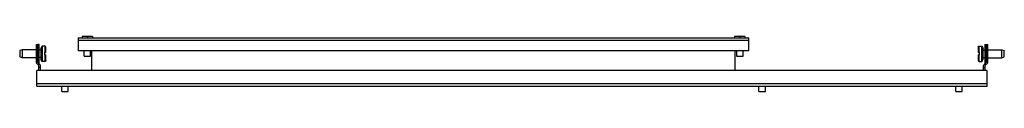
# Model space of a CAD drawing. Header units: millimetres. Extents: x 104 to 854, y 635 to 677.
import ezdxf

# ---------------------------------------------------------------- set-up
doc = ezdxf.new("R2010")
doc.units = ezdxf.units.MM
doc.header["$LTSCALE"] = 86.093853
doc.layers.get('0').update_dxf_attribs({"linetype": 'CONTINUOUS'})

msp = doc.modelspace()

# ---------------------------------------------------------------- linework, layer by layer
at = {"color": 7}
for p, q in [((148.56, 676.36), (148.56, 666.36)), ((148.56, 676.36), (659.56, 676.36)), ((151.56, 677.36), (151.56, 676.36)), ((159.56, 677.36), (151.56, 677.36)), ((155.56, 677.36), (155.56, 676.36)), ((159.56, 677.36), (159.56, 676.36)), ((656.56, 677.36), (648.56, 677.36)), ((648.56, 677.36), (648.56, 676.36)), ((652.56, 677.36), (652.56, 676.36)), ((656.56, 677.36), (656.56, 676.36)), ((659.56, 666.36), (659.56, 676.36)), ((116.56, 671.11), (116.56, 657.11)), ((116.56, 671.11), (117.81, 671.11)), ((117.81, 657.63), (117.81, 671.21)), ((118.81, 671.21), (117.81, 671.21)), ((118.81, 657.01), (118.81, 671.21)), ((120.51, 669.11), (120.01, 668.11)), ((120.01, 668.11), (120.01, 660.11)), ((121.01, 669.89), (120.51, 669.11)), ((120.51, 659.11), (120.51, 669.11)), ((121.01, 669.89), (121.01, 658.34)), ((123.51, 669.89), (121.01, 669.89)), ((123.51, 665.01), (123.51, 669.89)), ((124.01, 669.11), (123.51, 669.89)), ((124.01, 665.01), (124.01, 669.11)), ((659.56, 674.36), (148.56, 674.36)), ((834.11, 669.11), (834.61, 669.89)), ((834.11, 669.11), (834.11, 665.01)), ((834.61, 669.89), (837.11, 669.89)), ((834.61, 669.89), (834.61, 665.01)), ((837.11, 669.89), (837.61, 669.11)), ((837.11, 658.34), (837.11, 669.89)), ((837.61, 669.11), (838.11, 668.11)), ((837.61, 659.11), (837.61, 669.11)), ((838.11, 660.11), (838.11, 668.11)), ((839.31, 671.21), (840.31, 671.21)), ((839.31, 671.21), (839.31, 657.01)), ((840.31, 671.11), (841.56, 671.11)), ((840.31, 671.11), (840.31, 657.63)), ((841.56, 657.11), (841.56, 671.11)), ((106.01, 667.11), (104.01, 666.51)), ((104.01, 666.51), (104.01, 661.71)), ((106.01, 661.11), (104.01, 661.71)), ((106.01, 667.11), (106.01, 661.11)), ((116.56, 667.11), (106.01, 667.11)), ((116.56, 661.11), (106.01, 661.11)), ((120.01, 666.84), (118.81, 666.84)), ((120.01, 661.39), (118.81, 661.39)), ((120.51, 659.11), (120.01, 660.11)), ((123.21, 663.21), (123.21, 665.01)), ((124.01, 665.01), (123.21, 665.01)), ((123.21, 663.21), (124.01, 663.21)), ((123.51, 658.34), (123.51, 663.21)), ((124.01, 659.11), (124.01, 663.21)), ((659.56, 666.36), (148.56, 666.36)), ((153.06, 662.36), (153.06, 666.36)), ((153.06, 662.36), (158.06, 662.36)), ((158.06, 662.36), (158.06, 666.36)), ((159.06, 651.36), (159.06, 666.36)), ((649.06, 651.36), (649.06, 666.36)), ((650.06, 666.36), (650.06, 662.36)), ((650.06, 662.36), (655.06, 662.36)), ((655.06, 662.36), (655.06, 666.36)), ((834.91, 665.01), (834.11, 665.01)), ((834.11, 663.21), (834.91, 663.21)), ((834.11, 663.21), (834.11, 659.11)), ((834.61, 663.21), (834.61, 658.34)), ((834.91, 665.01), (834.91, 663.21)), ((837.61, 659.11), (838.11, 660.11)), ((838.11, 666.84), (839.31, 666.84)), ((838.11, 661.39), (839.31, 661.39)), ((841.56, 667.11), (852.11, 667.11)), ((841.56, 661.11), (852.11, 661.11)), ((852.11, 667.11), (854.11, 666.51)), ((852.11, 661.11), (852.11, 667.11)), ((852.11, 661.11), (854.11, 661.71)), ((854.11, 661.71), (854.11, 666.51)), ((118.56, 655.11), (116.56, 657.11)), ((119.44, 656), (117.81, 657.63)), ((118.81, 657.01), (118.43, 657.01)), ((118.56, 651.36), (118.56, 655.11)), ((119.81, 653.79), (118.56, 653.79)), ((119.81, 651.36), (119.81, 655.11)), ((121.01, 658.34), (120.51, 659.11)), ((123.51, 658.34), (121.01, 658.34)), ((124.01, 659.11), (123.51, 658.34)), ((834.11, 659.11), (834.61, 658.34)), ((834.61, 658.34), (837.11, 658.34)), ((837.11, 658.34), (837.61, 659.11)), ((838.31, 651.36), (838.31, 655.11)), ((838.31, 653.79), (839.56, 653.79)), ((840.31, 657.63), (838.68, 656)), ((839.31, 657.01), (839.69, 657.01)), ((839.56, 655.11), (841.56, 657.11)), ((839.56, 651.36), (839.56, 655.11)), ((117.06, 639.36), (117.06, 651.36)), ((841.06, 651.36), (117.06, 651.36)), ((841.06, 639.36), (841.06, 651.36)), ((117.06, 641.36), (841.06, 641.36)), ((117.06, 639.36), (841.06, 639.36)), ((136.06, 635.31), (136.06, 639.36)), ((141.06, 635.31), (141.06, 639.36)), ((667.06, 635.31), (667.06, 639.36)), ((672.06, 635.31), (672.06, 639.36)), ((817.06, 635.31), (817.06, 639.36)), ((822.06, 635.31), (822.06, 639.36)), ((136.06, 635.31), (141.06, 635.31)), ((667.06, 635.31), (672.06, 635.31)), ((817.06, 635.31), (822.06, 635.31))]:
    msp.add_line(p, q, dxfattribs=at)
for centre, start, end in [((118.56, 655.11), 0, 45), ((839.56, 655.11), 135, 180)]:
    msp.add_arc(centre, 1.25, start, end, dxfattribs=at)

doc.saveas('drawing.dxf')
